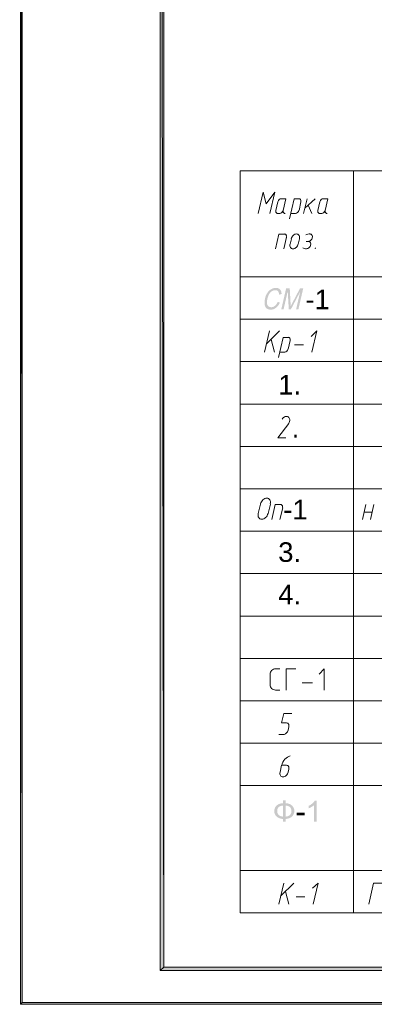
# Model space of a CAD drawing. Header units: millimetres. Extents: x 1527433 to 14789979, y -66543 to 11310.
# Tile 77 of 122: x 1982616 to 1987626, y -65658 to -51724. Entities that reach past the tile are written whole.
import ezdxf

# ---------------------------------------------------------------- set-up
doc = ezdxf.new("R2010")
doc.units = ezdxf.units.MM
doc.styles.get("Standard").update_dxf_attribs({"font": 'isocpeur.ttf', "height": 250})
doc.styles.add('V@ler@Live', font='isocpeui.ttf')

msp = doc.modelspace()

# ---------------------------------------------------------------- hatches: boundary and pattern name
h = msp.add_hatch(color=7)
h.paths.add_polyline_path([(1982625.833, -65657.762), (1982651.233, -65630.245), (1982625.833, -35960.929)])
h.paths.add_polyline_path([(1982651.233, -65630.245), (1982625.833, -35960.929), (1982651.233, -35982.095)])
h.paths.add_polyline_path([(1982625.833, -35960.929), (1982651.233, -35982.095), (1982627.95, -35960.929)])
h = msp.add_hatch(color=7)
h.paths.add_polyline_path([(2024622.617, -35960.929), (2024599.333, -35982.095), (2024622.617, -65655.645)])
h.paths.add_polyline_path([(2024599.333, -35982.095), (2024622.617, -65655.645), (2024599.333, -65630.245)])
h.paths.add_polyline_path([(2024622.617, -65655.645), (2024599.333, -65630.245), (2024622.617, -65657.762)])
h.paths.add_polyline_path([(2024599.333, -65630.245), (2024622.617, -65657.762), (1982651.233, -65630.245)])
h.paths.add_polyline_path([(2024622.617, -65657.762), (1982651.233, -65630.245), (1982625.833, -65657.762)])
h.paths.add_polyline_path([(1982651.233, -65630.245), (1982625.833, -65657.762)])
h = msp.add_hatch(color=7)
h.paths.add_polyline_path([(2024099.8, -65130.712), (2024150.6, -65181.512), (2024099.8, -36481.629)])
h.paths.add_polyline_path([(2024150.6, -65181.512), (2024099.8, -36481.629), (2024150.6, -36432.945)])
h.paths.add_polyline_path([(2024099.8, -36481.629), (2024150.6, -36432.945), (1984651.483, -36481.629)])
h.paths.add_polyline_path([(2024150.6, -36432.945), (1984651.483, -36481.629), (1984600.683, -36432.945)])
h.paths.add_polyline_path([(1984651.483, -36481.629), (1984600.683, -36432.945), (1984651.483, -65130.712)])
h.paths.add_polyline_path([(1984600.683, -36432.945), (1984651.483, -65130.712), (1984600.683, -65181.512)])
h.paths.add_polyline_path([(1984651.483, -65130.712), (1984600.683, -65181.512), (2024099.8, -65130.712)])
h.paths.add_polyline_path([(1984600.683, -65181.512), (2024099.8, -65130.712), (2024150.6, -65181.512)])
h = msp.add_hatch(color=7)
h.dxf.hatch_style = 2
h.paths.add_polyline_path([(1986261.44, -55717.157), (1986292.694, -55727.079), (1986281.067, -55749.949), (1986268.013, -55769.936), (1986253.533, -55787.028), (1986237.627, -55801.217), (1986220.615, -55812.358), (1986202.818, -55820.317), (1986184.235, -55825.091), (1986164.867, -55826.683), (1986145.642, -55825.462), (1986128.893, -55821.791), (1986114.614, -55815.661), (1986102.8, -55807.06), (1986093.24, -55796.166), (1986085.726, -55783.075), (1986080.259, -55767.783), (1986076.838, -55750.285), (1986075.694, -55711.707), (1986081.909, -55670.358), (1986088.05, -55647.859), (1986095.731, -55626.833), (1986104.962, -55607.285), (1986115.754, -55589.22), (1986127.855, -55572.941), (1986141.089, -55558.744), (1986155.449, -55546.625), (1986170.93, -55536.579), (1986187.055, -55528.693), (1986203.356, -55523.06), (1986219.842, -55519.68), (1986236.525, -55518.554), (1986254.416, -55519.979), (1986270.142, -55524.252), (1986283.708, -55531.367), (1986295.119, -55541.319), (1986304.173, -55553.876), (1986310.746, -55568.728), (1986314.839, -55585.874), (1986316.451, -55605.315), (1986281.339, -55614.465), (1986279.931, -55599.323), (1986277.025, -55586.388), (1986272.611, -55575.654), (1986266.676, -55567.116), (1986259.235, -55560.636), (1986250.305, -55556.002), (1986239.887, -55553.217), (1986227.981, -55552.288), (1986213.749, -55553.321), (1986200.241, -55556.415), (1986187.456, -55561.567), (1986175.395, -55568.77), (1986154.263, -55588.041), (1986137.637, -55612.977), (1986125.179, -55641.172), (1986116.525, -55670.193), (1986110.662, -55705.795), (1986110.627, -55736.559), (1986112.9, -55749.841), (1986116.904, -55761.33), (1986122.634, -55771.03), (1986130.085, -55778.948), (1986148.351, -55789.462), (1986169.883, -55792.949), (1986183.681, -55791.759), (1986196.961, -55788.188), (1986209.726, -55782.228), (1986221.973, -55773.877), (1986233.403, -55763.169), (1986243.794, -55750.147), (1986253.141, -55734.809)])
h = msp.add_hatch(color=7)
h.dxf.hatch_style = 2
h.paths.add_polyline_path([(1986312.816, -55821.612), (1986381.553, -55523.625), (1986431.934, -55523.625), (1986443.179, -55734.63), (1986444.419, -55760.379), (1986445.163, -55778.727), (1986449.7, -55769.663), (1986455.292, -55758.677), (1986461.937, -55745.768), (1986469.637, -55730.937), (1986578.061, -55523.625), (1986623.095, -55523.625), (1986554.359, -55821.612), (1986522.113, -55821.612), (1986579.66, -55572.187), (1986448.525, -55821.612), (1986418.319, -55821.612), (1986403.601, -55567.943), (1986345.062, -55821.612)])
h = msp.add_hatch(color=7)
h.paths.add_polyline_path([(1986336.878, -62811.099), (1986336.878, -62772.9), (1986373.864, -62772.9), (1986373.864, -62811.099), (1986400.817, -62814.385), (1986424.783, -62821.186), (1986445.751, -62831.501), (1986463.712, -62845.329), (1986478.109, -62861.897), (1986488.393, -62880.345), (1986494.563, -62900.675), (1986496.62, -62922.885), (1986494.625, -62944.724), (1986488.641, -62964.847), (1986478.667, -62983.254), (1986464.704, -62999.945), (1986447.061, -63014.033), (1986426.044, -63024.55), (1986401.646, -63031.501), (1986373.864, -63034.892), (1986373.864, -63073.312), (1986336.878, -63073.312), (1986336.878, -63034.892), (1986311.535, -63032.134), (1986288.419, -63025.845), (1986267.525, -63016.033), (1986248.849, -63002.701), (1986233.447, -62986.393), (1986222.459, -62967.651), (1986215.874, -62946.48), (1986213.681, -62922.885), (1986215.872, -62899.247), (1986222.445, -62878.099), (1986233.401, -62859.432), (1986248.738, -62843.235), (1986267.394, -62830.036), (1986288.302, -62820.283), (1986311.463, -62813.973)])
h.paths.add_polyline_path([(1986373.864, -62844.833), (1986373.864, -63000.937), (1986391.942, -62998.879), (1986407.984, -62994.516), (1986422.001, -62987.837), (1986434.002, -62978.834), (1986443.624, -62967.712), (1986450.497, -62954.684), (1986454.621, -62939.743), (1986455.995, -62922.885), (1986454.643, -62906.339), (1986450.593, -62891.597), (1986443.856, -62878.663), (1986434.443, -62867.543), (1986422.567, -62858.468), (1986408.515, -62851.661), (1986392.283, -62847.118)])
h.paths.add_polyline_path([(1986336.878, -62845.054), (1986319.359, -62847.029), (1986303.598, -62851.31), (1986289.594, -62857.906), (1986277.346, -62866.827), (1986267.371, -62877.896), (1986260.259, -62890.929), (1986255.999, -62905.925), (1986254.581, -62922.885), (1986255.978, -62939.743), (1986260.176, -62954.684), (1986267.185, -62967.712), (1986277.016, -62978.834), (1986289.191, -62987.827), (1986303.226, -62994.474), (1986319.122, -62998.786), (1986336.878, -63000.772)])
h = msp.add_hatch(color=7)
h.dxf.hatch_style = 2
h.paths.add_polyline_path([(1986810.234, -63073.312), (1986773.633, -63073.312), (1986773.633, -62840.148), (1986758.344, -62852.791), (1986738.962, -62865.394), (1986718.581, -62876.418), (1986700.432, -62884.3), (1986700.432, -62848.912), (1986729.199, -62832.968), (1986754.12, -62813.965), (1986773.73, -62793.749), (1986786.642, -62774.112), (1986810.234, -62774.112)])
h = msp.add_hatch(color=7)
h.dxf.hatch_style = 2
h.paths.add_polyline_path([(1986528.788, -62983.85), (1986528.788, -62947.084), (1986641.18, -62947.084), (1986641.18, -62983.85)])

# ---------------------------------------------------------------- linework, layer by layer
at = {"color": 7, "lineweight": 0}
for points in [[(1982625.833, -65657.762), (1982651.233, -65630.245), (1982625.833, -35960.929)], [(1982651.233, -65630.245), (1982625.833, -35960.929), (1982651.233, -35982.095)], [(1984651.483, -36481.629), (1984600.683, -36432.945), (1984651.483, -65130.712)], [(1984600.683, -36432.945), (1984651.483, -65130.712), (1984600.683, -65181.512)], [(1985730.983, -61962.062), (2002888.683, -61962.062)], [(1984651.483, -65130.712), (1984600.683, -65181.512), (2024099.8, -65130.712)], [(1984600.683, -65181.512), (2024099.8, -65130.712), (2024150.6, -65181.512)], [(2024622.617, -65657.762), (1982651.233, -65630.245), (1982625.833, -65657.762)], [(2024599.333, -65630.245), (2024622.617, -65657.762), (1982651.233, -65630.245)]]:
    msp.add_lwpolyline(points, close=True, dxfattribs=at)
for points in [[(2002888.683, -53861.579), (1985730.983, -53861.579)], [(1985730.983, -53861.579), (1985730.983, -64362.362)], [(1987331.183, -53861.579), (1987331.183, -64362.362)], [(1986150.083, -54466.945), (1986219.933, -54166.379), (1986099.283, -54331.479), (1986054.833, -54166.379), (1985984.983, -54466.945)], [(1986264.383, -54301.845), (1986236.867, -54422.495)], [(1986311.862, -54256.37), (1986296.445, -54259.944), (1986282.29, -54269.531), (1986270.936, -54283.695), (1986263.927, -54301)], [(1986340.583, -54422.495), (1986378.683, -54257.395), (1986313.067, -54257.395)], [(1986562.833, -54257.395), (1986492.983, -54257.395), (1986427.367, -54543.145)], [(1986588.69, -54300.573), (1986590.031, -54291.626), (1986589.805, -54283.301), (1986588.121, -54275.776), (1986585.087, -54269.229), (1986580.811, -54263.837), (1986575.404, -54259.778), (1986568.973, -54257.23), (1986561.628, -54256.37)], [(1986562.833, -54422.495), (1986590.35, -54301.845)], [(1986677.133, -54257.395), (1986628.45, -54466.945)], [(1986645.383, -54392.862), (1986791.433, -54257.395)], [(1986859.167, -54301.845), (1986829.533, -54422.495)], [(1986906.645, -54256.37), (1986891.229, -54259.944), (1986877.073, -54269.531), (1986865.719, -54283.695), (1986858.71, -54301)], [(1986933.25, -54422.495), (1986971.35, -54257.395), (1986905.733, -54257.395)], [(1986236.41, -54421.65), (1986235.069, -54430.598), (1986235.295, -54438.923), (1986236.979, -54446.448), (1986240.013, -54452.995), (1986244.289, -54458.387), (1986249.696, -54462.446), (1986256.127, -54464.994), (1986263.472, -54465.853)], [(1986264.383, -54466.945), (1986291.9, -54466.945)], [(1986288.872, -54465.853), (1986304.288, -54462.28), (1986318.444, -54452.693), (1986329.797, -54438.529), (1986336.806, -54421.223)], [(1986340.127, -54421.65), (1986338.785, -54430.598), (1986339.011, -54438.923), (1986340.696, -54446.448), (1986343.73, -54452.995), (1986348.005, -54458.387), (1986353.413, -54462.446), (1986359.843, -54464.994), (1986367.188, -54465.853)], [(1986444.3, -54466.945), (1986514.15, -54466.945)], [(1986513.238, -54465.853), (1986528.655, -54462.28), (1986542.81, -54452.693), (1986554.164, -54438.529), (1986561.173, -54421.223)], [(1986742.75, -54466.945), (1986694.067, -54346.295)], [(1986829.077, -54421.65), (1986827.735, -54430.598), (1986827.961, -54438.923), (1986829.646, -54446.448), (1986832.68, -54452.995), (1986836.955, -54458.387), (1986842.363, -54462.446), (1986848.793, -54464.994), (1986856.138, -54465.853)], [(1986859.167, -54466.945), (1986884.567, -54466.945)], [(1986883.655, -54465.853), (1986899.071, -54462.28), (1986913.227, -54452.693), (1986924.581, -54438.529), (1986931.59, -54421.223)], [(1986932.794, -54421.65), (1986931.452, -54430.598), (1986931.678, -54438.923), (1986933.363, -54446.448), (1986936.397, -54452.995), (1986940.672, -54458.387), (1986946.079, -54462.446), (1986952.51, -54464.994), (1986959.855, -54465.853)], [(1986355.4, -54756.929), (1986279.2, -54756.929), (1986230.517, -54966.479)], [(1986383.373, -54800.107), (1986384.715, -54791.16), (1986384.489, -54782.835), (1986382.804, -54775.31), (1986379.77, -54768.762), (1986375.495, -54763.37), (1986370.087, -54759.311), (1986363.657, -54756.763), (1986356.312, -54755.904)], [(1986568.797, -54823.48), (1986570.817, -54809.738), (1986570.424, -54796.943), (1986567.785, -54785.37), (1986563.07, -54775.291), (1986556.448, -54766.982), (1986548.088, -54760.715), (1986538.158, -54756.764), (1986526.826, -54755.404), (1986514.851, -54756.814), (1986503.074, -54760.811), (1986491.79, -54767.12), (1986481.297, -54775.466), (1986471.891, -54785.575), (1986463.867, -54797.171), (1986457.522, -54809.98), (1986453.153, -54823.727)], [(1986719.418, -54754.942), (1986704.422, -54755.754), (1986689.174, -54758.607), (1986673.833, -54763.461), (1986658.559, -54770.276)], [(1986693.467, -54861.131), (1986702.638, -54860.031), (1986711.662, -54856.946), (1986720.311, -54852.089), (1986728.358, -54845.67), (1986735.576, -54837.901), (1986741.737, -54828.993), (1986746.615, -54819.156), (1986749.981, -54808.603), (1986751.549, -54798.058), (1986751.267, -54788.243), (1986749.264, -54779.368), (1986745.67, -54771.644), (1986740.613, -54765.28), (1986734.221, -54760.485), (1986726.624, -54757.469), (1986717.95, -54756.443)], [(1986346.933, -54966.479), (1986385.033, -54801.379)], [(1986436.219, -54897.811), (1986434.199, -54911.553), (1986434.593, -54924.347), (1986437.232, -54935.921), (1986441.946, -54945.999), (1986448.568, -54954.309), (1986456.929, -54960.576), (1986466.859, -54964.526), (1986478.19, -54965.887), (1986490.165, -54964.476), (1986501.943, -54960.479), (1986513.226, -54954.17), (1986523.72, -54945.824), (1986533.126, -54935.716), (1986541.15, -54924.119), (1986547.495, -54911.31), (1986551.864, -54897.563)], [(1986454.883, -54824.662), (1986437.95, -54898.745)], [(1986552.25, -54898.745), (1986571.3, -54824.662)], [(1986696.183, -54862.762), (1986664.433, -54862.762)], [(1986670.183, -54964.848), (1986679.355, -54963.748), (1986688.378, -54960.663), (1986697.028, -54955.806), (1986705.075, -54949.387), (1986712.292, -54941.618), (1986718.454, -54932.709), (1986723.331, -54922.873), (1986726.698, -54912.32), (1986728.265, -54901.775), (1986727.984, -54891.96), (1986725.981, -54883.085), (1986722.387, -54875.361), (1986717.329, -54868.996), (1986710.938, -54864.201), (1986703.34, -54861.186), (1986694.667, -54860.159)], [(1986614.828, -54951.518), (1986626.939, -54958.208), (1986640.036, -54962.932), (1986653.979, -54965.652), (1986668.626, -54966.329)], [(1986795.667, -54951.662), (1986791.433, -54966.479)], [(2002888.683, -55362.295), (1985730.983, -55362.295)], [(2002888.683, -55963.429), (1985730.983, -55963.429)], [(1986076, -56429.095), (1986145.85, -56128.529)], [(1986103.517, -56308.445), (1986285.55, -56128.529)], [(1986744.867, -56429.095), (1986814.717, -56128.529), (1986734.283, -56204.729)], [(1986169.133, -56249.179), (1986215.7, -56429.095)], [(1986410.433, -56219.545), (1986340.583, -56219.545), (1986274.967, -56503.179)], [(1986436.29, -56262.723), (1986437.631, -56253.776), (1986437.405, -56245.451), (1986435.721, -56237.926), (1986432.687, -56231.379), (1986428.411, -56225.987), (1986423.004, -56221.928), (1986416.573, -56219.38), (1986409.228, -56218.52)], [(1986410.433, -56384.645), (1986440.067, -56263.995)], [(1986291.9, -56429.095), (1986361.75, -56429.095)], [(1986360.838, -56428.003), (1986376.255, -56424.43), (1986390.41, -56414.843), (1986401.764, -56400.679), (1986408.773, -56383.373)], [(1986501.45, -56323.262), (1986628.45, -56323.262)], [(2002888.683, -56562.445), (1985730.983, -56562.445)], [(2002888.683, -57163.579), (1985730.983, -57163.579)], [(1986418.4, -57435.003), (1986424.827, -57421.828), (1986429.022, -57408.505), (1986431.019, -57395.375), (1986430.855, -57382.778), (1986428.561, -57371.053), (1986424.174, -57360.539), (1986417.727, -57351.576), (1986409.254, -57344.504), (1986399.255, -57339.851), (1986388.42, -57337.844), (1986377.069, -57338.367), (1986365.522, -57341.308), (1986354.101, -57346.55), (1986343.126, -57353.982), (1986332.918, -57363.487), (1986323.797, -57374.953)], [(1986418.9, -57436.629), (1986264.383, -57639.829), (1986378.683, -57639.829)], [(2002888.683, -57762.595), (1985730.983, -57762.595)], [(2002888.683, -58361.612), (1985730.983, -58361.612)], [(1986156.913, -58576.128), (1986159.375, -58559.617), (1986158.943, -58544.253), (1986155.817, -58530.361), (1986150.2, -58518.272), (1986142.292, -58508.313), (1986132.296, -58500.812), (1986120.412, -58496.098), (1986106.841, -58494.498), (1986092.49, -58496.229), (1986078.369, -58501.066), (1986064.832, -58508.677), (1986052.235, -58518.733), (1986040.935, -58530.902), (1986031.287, -58544.853), (1986023.647, -58560.256), (1986018.37, -58576.78)], [(1986018.85, -58577.512), (1985987.1, -58712.979)], [(1986126.8, -58712.979), (1986158.55, -58577.512)], [(1986302.483, -58585.979), (1986226.283, -58585.979), (1986177.6, -58795.529)], [(1986294.017, -58795.529), (1986332.117, -58630.429)], [(1986328.34, -58629.157), (1986329.681, -58620.21), (1986329.455, -58611.885), (1986327.771, -58604.36), (1986324.737, -58597.812), (1986320.461, -58592.42), (1986315.054, -58588.361), (1986308.623, -58585.813), (1986301.278, -58584.954)], [(1987458.183, -58795.529), (1987506.867, -58585.979)], [(1987572.483, -58795.529), (1987621.167, -58585.979)], [(1985986.62, -58712.246), (1985984.158, -58728.757), (1985984.591, -58744.121), (1985987.716, -58758.013), (1985993.333, -58770.102), (1986001.241, -58780.061), (1986011.238, -58787.562), (1986023.122, -58792.276), (1986036.692, -58793.876), (1986051.043, -58792.145), (1986065.165, -58787.308), (1986078.702, -58779.697), (1986091.298, -58769.641), (1986102.598, -58757.472), (1986112.246, -58743.521), (1986119.887, -58728.118), (1986125.163, -58711.594)], [(1987483.583, -58691.812), (1987597.883, -58691.812)], [(2002888.683, -58962.745), (1985730.983, -58962.745)], [(2002888.683, -59561.762), (1985730.983, -59561.762)], [(2002888.683, -60162.895), (1985730.983, -60162.895)], [(2002888.683, -60761.912), (1985730.983, -60761.912)], [(1986229.458, -60910.079), (1986214.315, -60911.605), (1986200.21, -60915.984), (1986187.446, -60922.912), (1986176.325, -60932.087), (1986167.15, -60943.208), (1986160.222, -60955.972), (1986155.843, -60970.077), (1986154.317, -60985.22)], [(1986156.433, -60986.279), (1986156.433, -61136.562)], [(1986230.517, -60910.079), (1986291.9, -60910.079)], [(1986516.267, -60910.079), (1986380.8, -60910.079), (1986380.8, -61210.645)], [(1986920.55, -61210.645), (1986920.55, -60910.079), (1986846.467, -60986.279)], [(1986154.317, -61135.504), (1986155.843, -61150.647), (1986160.222, -61164.752), (1986167.15, -61177.516), (1986176.325, -61188.637), (1986187.446, -61197.812), (1986200.21, -61204.74), (1986214.315, -61209.119), (1986229.458, -61210.645)], [(1986605.167, -61106.929), (1986755.45, -61106.929)], [(1986230.517, -61210.645), (1986291.9, -61210.645)], [(2002888.683, -61363.045), (1985730.983, -61363.045)], [(1986387.15, -61676.312), (1986317.3, -61676.312), (1986349.05, -61540.845), (1986463.35, -61540.845)], [(1986419.781, -61727.987), (1986421.349, -61717.441), (1986421.067, -61707.626), (1986419.064, -61698.752), (1986415.47, -61691.027), (1986410.413, -61684.663), (1986404.021, -61679.868), (1986396.424, -61676.852), (1986387.75, -61675.826)], [(1986279.2, -61841.412), (1986342.7, -61841.412)], [(1986342.412, -61839.242), (1986352.985, -61837.987), (1986363.386, -61834.446), (1986373.352, -61828.863), (1986382.622, -61821.481), (1986390.934, -61812.542), (1986398.027, -61802.289), (1986403.638, -61790.967), (1986407.506, -61778.817)], [(1986408.317, -61780.029), (1986421.017, -61729.229)], [(1986438.685, -62140.546), (1986418.234, -62148.658), (1986398.715, -62159.969), (1986380.435, -62174.135), (1986363.702, -62190.809), (1986348.826, -62209.643), (1986336.113, -62230.293), (1986325.874, -62252.411), (1986318.415, -62275.652)], [(1986317.3, -62275.329), (1986296.133, -62372.695)], [(1986387.15, -62275.329), (1986317.3, -62275.329)], [(1986419.781, -62327.003), (1986421.349, -62316.458), (1986421.067, -62306.643), (1986419.064, -62297.768), (1986415.47, -62290.044), (1986410.413, -62283.68), (1986404.021, -62278.885), (1986396.424, -62275.869), (1986387.75, -62274.843)], [(1986294.403, -62371.761), (1986292.383, -62385.503), (1986292.777, -62398.297), (1986295.415, -62409.871), (1986300.13, -62419.949), (1986306.752, -62428.259), (1986315.112, -62434.526), (1986325.042, -62438.476), (1986336.374, -62439.837), (1986348.349, -62438.426), (1986360.126, -62434.429), (1986371.41, -62428.12), (1986381.903, -62419.774), (1986391.31, -62409.666), (1986399.333, -62398.069), (1986405.678, -62385.26), (1986410.047, -62371.513)], [(1986410.433, -62372.695), (1986421.017, -62328.245)], [(2002888.683, -62563.195), (1985730.983, -62563.195)], [(2002888.683, -63763.345), (1985730.983, -63763.345)], [(1986279.2, -64241.712), (1986349.05, -63941.145)], [(1986306.717, -64121.062), (1986488.75, -63941.145)], [(1986763.917, -64241.712), (1986833.767, -63941.145), (1986753.333, -64015.229)], [(1987733.35, -63941.145), (1987616.933, -63941.145), (1987549.2, -64241.712)], [(1986372.333, -64061.795), (1986421.017, -64241.712)], [(1986520.5, -64135.879), (1986647.5, -64135.879)], [(2002888.683, -64362.362), (1985730.983, -64362.362)]]:
    msp.add_lwpolyline(points, dxfattribs=at)

# ---------------------------------------------------------------- texts
at = {"color": 7, "char_height": 277.3109, "attachment_point": 1}
for s, insert in [('{\\fArial|b0|i0|c0;-1      }', (1986653.85, -55544.3)), ('{\\fArial|b0|i0|c0;     1.            }', (1985730.983, -56750.8)), ('{\\fArial|b0|i0|c0;.            }', (1986459.117, -57362.518)), ('{\\fArial|b0|i0|c0;-1       }', (1986340.583, -58518.217)), ('{\\fArial|b0|i0|c0;     3.            }', (1985730.983, -59119.352)), ('{\\fArial|b0|i0|c0;     4.            }', (1985730.983, -59720.485))]:
    msp.add_mtext(s, dxfattribs=dict(at, insert=insert))
at = {"insert": (1767440, -56870), "char_height": 577.5, "attachment_point": 1, "style": 'V@ler@Live'}
msp.add_mtext_dynamic_manual_height_columns("\\pi518.9415;{\\fISOCPEUR|b1|i1|c204|p34;\\C0;Ko'mirxona, Chiqindi tashlash joyi, Yong'in qalqoni}", width=18853.86158, gutter_width=1650, heights=[1799.649], dxfattribs=at)
at = {"color": 0, "lineweight": 5, "char_height": 200, "attachment_point": 5, "style": 'V@ler@Live'}
for s, insert, width in [("\\pi200;Xo'jaqulov K.J.", (1966436.385, -62380.715), 2299.9977), ('\\pi200;LBM.', (1964435.186, -62380.715), 1702.40083), ('\\pi200;LBA.', (1964435.186, -62880.714), 1702.40083), ('\\pi200;Chizdi', (1964435.186, -63380.714), 1702.40083)]:
    msp.add_mtext(s, dxfattribs=dict(at, insert=insert, width=width))

doc.saveas('drawing.dxf')
